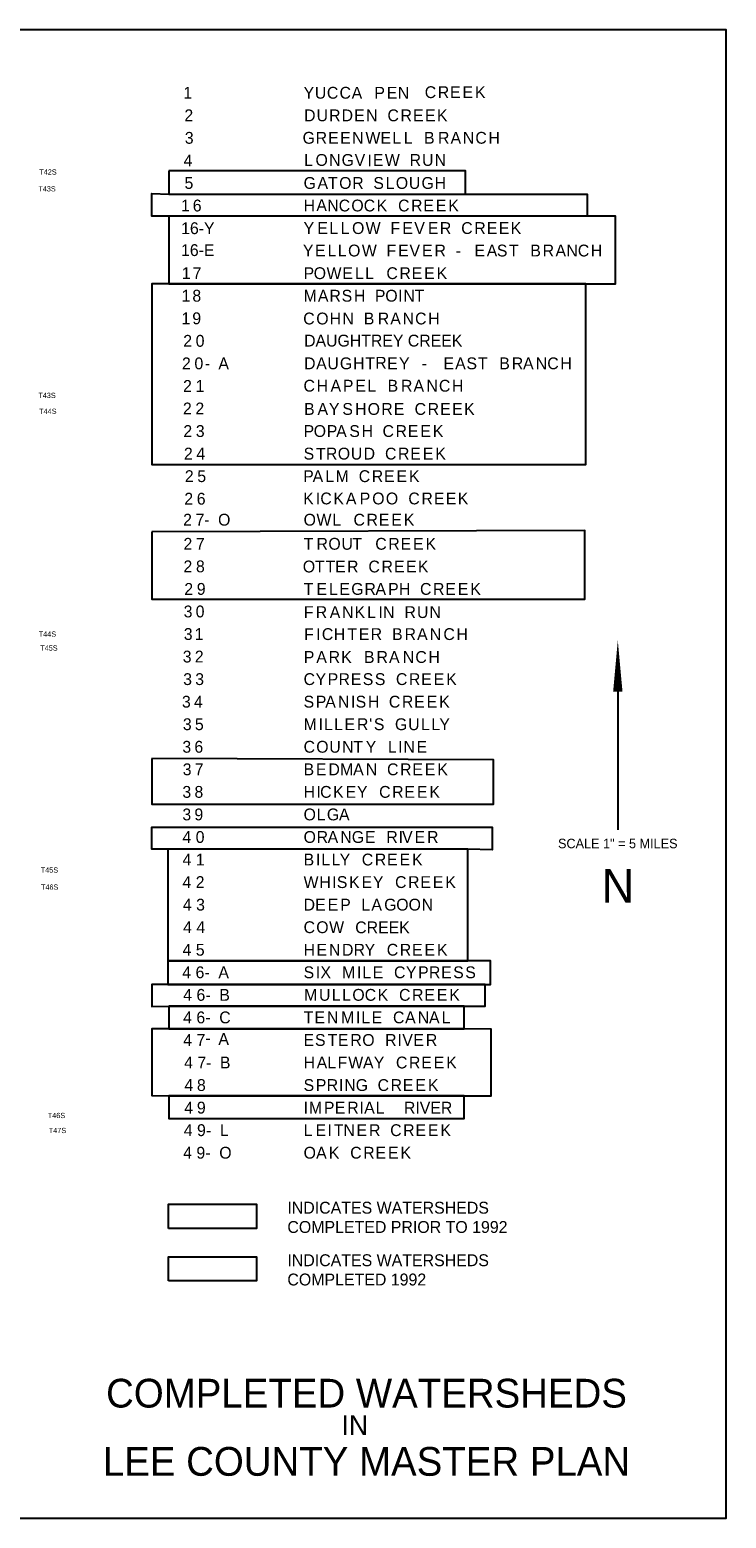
# Model space of a CAD drawing. Extents: x 136693 to 413893, y 707796 to 905796.
# Tile 70 of 70: x 321165 to 413893, y 707796 to 905796. Entities that reach past the tile are written whole.
import ezdxf
from ezdxf.enums import TextEntityAlignment as Align

# ---------------------------------------------------------------- set-up
doc = ezdxf.new("R2010")
doc.units = 0
doc.header["$LTSCALE"] = 2000
doc.layers.get('0').update_dxf_attribs({"linetype": 'CONTINUOUS'})
for name, color, linetype in [('1992WSHEDFILL', 8, 'CONTINUOUS'), ('BORDER5MI', 1, 'CONTINUOUS'), ('NAMES', 7, 'CONTINUOUS'), ('TEXT', 7, 'CONTINUOUS')]:
    doc.layers.add(name, color=color, linetype=linetype)

# ---------------------------------------------------------------- blocks, each defined once
blk = doc.blocks.new('NAMES')
at = {"color": 0}
for s, p in [('D', (-198, -4590)), ('U', (1467, -4590)), ('R', (3132, -4590)), ('D', (4797, -4590)), ('E', (6462, -4590)), ('N', (8053, -4590)), ('C', (10899, -4590)), ('R', (12638, -4590)), ('E', (14303, -4590)), ('E', (15894, -4590)), ('K', (17485, -4590)), ('G', (-396, -7575)), ('R', (1343, -7575)), ('E', (3008, -7575)), ('E', (4599, -7575)), ('N', (6190, -7575)), ('W', (7973, -7575)), ('E', (9964, -7575)), ('L', (11555, -7575)), ('L', (13072, -7575)), ('B', (15770, -7575)), ('R', (17632, -7575)), ('A', (19297, -7575)), ('N', (20937, -7575)), ('C', (22602, -7575)), ('H', (24342, -7575)), ('L', (-198, -10521)), ('O', (1319, -10521)), ('N', (3132, -10521)), ('G', (4797, -10521)), ('V', (6536, -10521)), ('I', (8231, -10600)), ('E', (8964, -10521)), ('W', (10555, -10521)), ('R', (13845, -10521)), ('U', (15510, -10521)), ('N', (17175, -10521)), ('C', (-317, -31613)), ('O', (1423, -31613)), ('H', (3197, -31613)), ('N', (4901, -31613)), ('B', (7747, -31613)), ('R', (9610, -31613)), ('A', (11275, -31613)), ('N', (12915, -31613)), ('C', (14580, -31613)), ('H', (16320, -31613)), ('C', (-277, -40555)), ('H', (1463, -40555)), ('A', (3325, -40555)), ('P', (4965, -40555)), ('E', (6630, -40555)), ('L', (8221, -40555)), ('B', (10919, -40555)), ('R', (12703, -40555)), ('A', (14367, -40555)), ('N', (16087, -40555)), ('C', (17752, -40555)), ('H', (19491, -40555)), ('B', (-198, -43642)), ('A', (1586, -43642)), ('Y', (3107, -43642)), ('S', (4893, -43642)), ('H', (6598, -43642)), ('O', (8263, -43642)), ('R', (10076, -43642)), ('E', (11741, -43642)), ('C', (14513, -43642)), ('R', (16252, -43642)), ('E', (17917, -43642)), ('E', (19508, -43642)), ('K', (21099, -43642)), ('K', (-317, -55551)), ('I', (1349, -55551)), ('C', (1963, -55551)), ('K', (3703, -55551)), ('A', (5368, -55551)), ('P', (7206, -55551)), ('O', (8871, -55551)), ('O', (10684, -55551)), ('C', (13679, -55551)), ('R', (15418, -55551)), ('E', (17083, -55551)), ('E', (18674, -55551)), ('K', (20265, -55551)), ('F', (-237, -70665)), ('R', (1353, -70665)), ('A', (3216, -70665)), ('N', (4856, -70665)), ('K', (6521, -70665)), ('L', (8187, -70665)), ('I', (9703, -70665)), ('N', (10317, -70665)), ('R', (13164, -70665)), ('U', (14829, -70665)), ('N', (16494, -70665)), ('F', (-198, -73593)), ('I', (1393, -73593)), ('C', (2165, -73593)), ('H', (3747, -73593)), ('T', (5570, -73593)), ('E', (7077, -73593)), ('R', (8668, -73593)), ('B', (11514, -73593)), ('R', (13179, -73593)), ('A', (14844, -73593)), ('N', (16524, -73593)), ('C', (18347, -73593)), ('H', (20086, -73593)), ('P', (-237, -76640)), ('A', (1428, -76640)), ('R', (3068, -76640)), ('K', (4733, -76640)), ('B', (7777, -76640)), ('R', (9442, -76640)), ('A', (11107, -76640)), ('N', (12945, -76640)), ('C', (14610, -76640)), ('H', (16349, -76640))]:
    blk.add_text(s, height=1575, dxfattribs=at).set_placement(p)
at = {"layer": 'NAMES', "color": 0}
for s, p in [('C', (2836, -1582)), ('C', (4520, -1582)), ('C', (15866, -1504)), ('R', (17597, -1504)), ('E', (19228, -1504)), ('E', (20893, -1504)), ('K', (22559, -1504)), ('1', (-16274, -1582)), ('Y', (-264, -1582)), ('U', (1231, -1582)), ('A', (6132, -1582)), ('P', (9157, -1582)), ('E', (10802, -1582)), ('N', (12269, -1582)), ('2', (-16132, -4582)), ('3', (-16077, -7582)), ('4', (-16241, -10582)), ('5', (-16118, -13582)), ('G', (-264, -13582)), ('A', (1586, -13582)), ('T', (2981, -13582)), ('O', (4471, -13582)), ('R', (6208, -13582)), ('S', (9020, -13582)), ('L', (10649, -13582)), ('O', (12012, -13582)), ('U', (13748, -13582)), ('G', (15432, -13582)), ('H', (17186, -13582)), ('1', (-16581, -16582)), ('6', (-15019, -16582)), ('H', (-264, -16582)), ('A', (1435, -16542)), ('N', (2887, -16582)), ('C', (4410, -16582)), ('O', (6093, -16582)), ('C', (7737, -16582)), ('K', (9468, -16582)), ('C', (12312, -16582)), ('R', (14042, -16582)), ('E', (15673, -16582)), ('E', (17339, -16582)), ('K', (19004, -16582)), ('Y', (-264, -19582)), ('E', (1562, -19582)), ('L', (3153, -19582)), ('L', (4669, -19582)), ('O', (6186, -19582)), ('W', (7999, -19582)), ('F', (11290, -19582)), ('E', (12881, -19582)), ('V', (14472, -19582)), ('E', (16285, -19582)), ('R', (17876, -19582)), ('C', (20722, -19582)), ('R', (22462, -19582)), ('E', (24127, -19582)), ('E', (25718, -19582)), ('K', (27308, -19582)), ('16-E', (-16578, -22513)), ('Y', (-356, -22571)), ('E', (1258, -22571)), ('L', (2923, -22571)), ('L', (4293, -22571)), ('O', (5655, -22571)), ('W', (7491, -22571)), ('F', (10776, -22571)), ('E', (12319, -22571)), ('V', (13831, -22571)), ('E', (15495, -22571)), ('R', (17161, -22571)), ('E', (22484, -22571)), ('A', (24111, -22571)), ('S', (25464, -22571)), ('T', (27071, -22571)), ('B', (29924, -22571)), ('R', (31565, -22571)), ('A', (33267, -22571)), ('N', (34720, -22571)), ('C', (36242, -22571)), ('H', (37973, -22571)), ('-', (19973, -22571)), ('1', (-16477, -25582)), ('7', (-15032, -25582)), ('P', (-264, -25582)), ('O', (1082, -25582)), ('W', (2799, -25582)), ('E', (4899, -25582)), ('L', (6564, -25582)), ('L', (7934, -25582)), ('C', (10761, -25582)), ('R', (12491, -25582)), ('E', (14123, -25582)), ('E', (15788, -25582)), ('K', (17454, -25582)), ('1', (-16516, -28582)), ('8', (-15071, -28582)), ('M', (-264, -28582)), ('A', (1640, -28582)), ('R', (3172, -28582)), ('S', (4803, -28582)), ('H', (6432, -28582)), ('P', (9228, -28582)), ('O', (10613, -28582)), ('I', (12310, -28582)), ('N', (13019, -28582)), ('T', (14510, -28582)), ('1', (-16523, -31582)), ('9', (-15078, -31582)), ('2', (-16290, -34582)), ('0', (-14631, -34582)), ('DAUGHTREY CREEK', (-198, -34551)), ('2', (-16455, -37582)), ('0', (-14796, -37582)), ('-', (-13412, -37582)), ('A', (-11608, -37582)), ('D', (-198, -37576)), ('A', (1413, -37576)), ('U', (2903, -37576)), ('G', (4564, -37576)), ('H', (6326, -37576)), ('T', (7956, -37576)), ('R', (9278, -37497)), ('E', (10853, -37576)), ('Y', (12440, -37576)), ('-', (15447, -37576)), ('E', (18360, -37576)), ('A', (19912, -37576)), ('S', (21418, -37576)), ('T', (22942, -37576)), ('B', (25789, -37576)), ('R', (27454, -37576)), ('A', (28953, -37576)), ('N', (30637, -37576)), ('C', (32179, -37576)), ('H', (33919, -37576)), ('2', (-16311, -40582)), ('1', (-14652, -40582)), ('2', (-16327, -43582)), ('2', (-14668, -43582)), ('2', (-16272, -46582)), ('3', (-14613, -46582)), ('P', (-264, -46582)), ('O', (1082, -46582)), ('P', (2818, -46582)), ('A', (4071, -46582)), ('S', (5820, -46582)), ('H', (7450, -46582)), ('C', (10246, -46582)), ('R', (11976, -46582)), ('E', (13607, -46582)), ('E', (15273, -46582)), ('K', (16939, -46582)), ('2', (-16198, -49582)), ('4', (-14539, -49582)), ('S', (-264, -49582)), ('T', (1383, -49621)), ('R', (2704, -49582)), ('O', (4288, -49582)), ('U', (6024, -49582)), ('D', (7728, -49582)), ('C', (10574, -49582)), ('R', (12305, -49582)), ('E', (13936, -49582)), ('E', (15602, -49582)), ('K', (17267, -49582)), ('2', (-16075, -52582)), ('5', (-14417, -52582)), ('P', (-317, -52584)), ('A', (937, -52584)), ('L', (2627, -52584)), ('M', (3996, -52584)), ('C', (7077, -52584)), ('R', (8807, -52584)), ('E', (10438, -52584)), ('E', (12104, -52584)), ('K', (13769, -52584)), ('2', (-16143, -55582)), ('6', (-14484, -55582)), ('2', (-16305, -58377)), ('7', (-14646, -58377)), ('O', (-11650, -58377)), ('O', (-264, -58377)), ('W', (1454, -58377)), ('L', (3553, -58377)), ('C', (6380, -58377)), ('R', (8111, -58377)), ('E', (9742, -58377)), ('E', (11408, -58377)), ('K', (13073, -58377)), ('-', (-13493, -58377)), ('2', (-16256, -61582)), ('7', (-14597, -61582)), ('T', (-264, -61582)), ('R', (1452, -61582)), ('O', (3036, -61582)), ('U', (4773, -61582)), ('T', (6228, -61582)), ('C', (9279, -61582)), ('R', (11010, -61582)), ('E', (12641, -61582)), ('E', (14307, -61582)), ('K', (15972, -61582)), ('2', (-16255, -64582)), ('8', (-14596, -64582)), ('O', (-366, -64604)), ('T', (1236, -64604)), ('T', (2656, -64604)), ('E', (3931, -64604)), ('R', (5521, -64604)), ('C', (8368, -64604)), ('R', (10107, -64604)), ('E', (11772, -64604)), ('E', (13363, -64604)), ('K', (14954, -64604)), ('2', (-16143, -67582)), ('9', (-14484, -67582)), ('T', (-264, -67582)), ('E', (1452, -67582)), ('L', (3118, -67582)), ('E', (4488, -67582)), ('G', (6082, -67582)), ('R', (7836, -67582)), ('A', (9302, -67582)), ('P', (10992, -67582)), ('H', (12439, -67582)), ('C', (15235, -67582)), ('R', (16965, -67582)), ('E', (18597, -67582)), ('E', (20262, -67582)), ('K', (21928, -67582)), ('3', (-16234, -70582)), ('0', (-14631, -70582)), ('3', (-16216, -73582)), ('1', (-14771, -73582)), ('3', (-16351, -76582)), ('2', (-14747, -76582)), ('3', (-16296, -79582)), ('3', (-14692, -79582)), ('C', (-264, -79582)), ('Y', (1325, -79582)), ('P', (2939, -79582)), ('R', (4386, -79582)), ('E', (6017, -79582)), ('S', (7612, -79582)), ('S', (9218, -79582)), ('C', (12028, -79582)), ('R', (13759, -79582)), ('E', (15390, -79582)), ('E', (17055, -79582)), ('K', (18721, -79582)), ('3', (-16460, -82582)), ('4', (-14856, -82582)), ('S', (-264, -82582)), ('P', (1366, -82582)), ('A', (2619, -82582)), ('N', (4309, -82582)), ('I', (6048, -82582)), ('S', (6663, -82582)), ('H', (8292, -82582)), ('C', (11088, -82582)), ('R', (12818, -82582)), ('E', (14450, -82582)), ('E', (16115, -82582)), ('K', (17781, -82582)), ('3', (-16337, -85582)), ('5', (-14733, -85582)), ('M', (-264, -85582)), ('I', (1730, -85582)), ('L', (2439, -85582)), ('L', (3808, -85582)), ('E', (5178, -85582)), ('R', (6843, -85582)), ("'", (8475, -85582)), ('S', (9089, -85582)), ('G', (11899, -85582)), ('U', (13653, -85582)), ('L', (15357, -85582)), ('L', (16727, -85582)), ('Y', (17806, -85582)), ('3', (-16405, -88582)), ('6', (-14801, -88582)), ('C', (-264, -88582)), ('O', (1420, -88582)), ('U', (3156, -88582)), ('N', (4859, -88582)), ('T', (6351, -88582)), ('Y', (8006, -88582)), ('L', (10954, -88582)), ('I', (12324, -88582)), ('N', (13033, -88582)), ('E', (14772, -88582)), ('3', (-16359, -91582)), ('7', (-14755, -91582)), ('B', (-264, -91582)), ('E', (1376, -91582)), ('D', (3042, -91582)), ('M', (4584, -91582)), ('A', (6330, -91582)), ('N', (8020, -91582)), ('C', (10846, -91582)), ('R', (12577, -91582)), ('E', (14208, -91582)), ('E', (15874, -91582)), ('K', (17539, -91582)), ('3', (-16398, -94582)), ('8', (-14794, -94582)), ('H', (-264, -94582)), ('I', (1446, -94582)), ('C', (1937, -94582)), ('K', (3667, -94582)), ('E', (5330, -94582)), ('Y', (6842, -94582)), ('C', (9791, -94582)), ('R', (11521, -94582)), ('E', (13153, -94582)), ('E', (14818, -94582)), ('K', (16484, -94582)), ('3', (-16405, -97582)), ('9', (-14801, -97582)), ('O', (-264, -97582)), ('L', (1473, -97582)), ('G', (2835, -97582)), ('A', (4447, -97582)), ('0', (-14631, -100582)), ('O', (-264, -100582)), ('G', (6150, -100582)), ('4', (-16398, -100582)), ('R', (1473, -100582)), ('A', (2938, -100582)), ('N', (4628, -100582)), ('E', (7904, -100582)), ('R', (10751, -100582)), ('I', (12383, -100582)), ('V', (12843, -100582)), ('E', (14507, -100582)), ('R', (16173, -100582)), ('4', (-16380, -103582)), ('1', (-14612, -103582)), ('B', (-264, -103582)), ('I', (1376, -103582)), ('L', (2085, -103582)), ('L', (3455, -103582)), ('Y', (4534, -103582)), ('C', (7482, -103582)), ('R', (9213, -103582)), ('E', (10844, -103582)), ('E', (12510, -103582)), ('K', (14175, -103582)), ('4', (-16396, -106582)), ('2', (-14628, -106582)), ('W', (-264, -106582)), ('H', (1836, -106582)), ('I', (3545, -106582)), ('S', (4159, -106582)), ('K', (5789, -106582)), ('E', (7451, -106582)), ('Y', (8963, -106582)), ('C', (11912, -106582)), ('R', (13642, -106582)), ('E', (15274, -106582)), ('E', (16939, -106582)), ('K', (18605, -106582)), ('4', (-16341, -109582)), ('3', (-14573, -109582)), ('D', (-264, -109582)), ('E', (1279, -109582)), ('E', (2944, -109582)), ('P', (4610, -109582)), ('L', (7422, -109582)), ('A', (8761, -109582)), ('G', (10463, -109582)), ('O', (12071, -109582)), ('O', (13715, -109582)), ('N', (15451, -109582)), ('4', (-16307, -112582)), ('4', (-14539, -112582)), ('C', (-264, -112582)), ('O', (1420, -112582)), ('W', (3137, -112582)), ('CREEK', (6608, -112606)), ('4', (-16382, -115582)), ('5', (-14614, -115582)), ('H', (-264, -115582)), ('E', (1446, -115582)), ('N', (3111, -115582)), ('D', (4851, -115582)), ('R', (6393, -115582)), ('Y', (7859, -115582)), ('C', (10808, -115582)), ('R', (12538, -115582)), ('E', (14169, -115582)), ('E', (15835, -115582)), ('K', (17501, -115582)), ('4', (-16418, -118582)), ('6', (-14650, -118582)), ('-', (-13452, -118582)), ('A', (-11608, -118582)), ('S', (-264, -118582)), ('I', (1366, -118582)), ('X', (1980, -118582)), ('M', (4854, -118582)), ('I', (6848, -118582)), ('L', (7556, -118582)), ('E', (8926, -118582)), ('C', (11773, -118582)), ('Y', (13362, -118582)), ('P', (14975, -118582)), ('R', (16422, -118582)), ('E', (18054, -118582)), ('S', (19648, -118582)), ('S', (21254, -118582)), ('4', (-16294, -121582)), ('6', (-14526, -121582)), ('B', (-11484, -121582)), ('M', (-205, -121582)), ('U', (1789, -121582)), ('L', (3493, -121582)), ('L', (4862, -121582)), ('O', (6225, -121582)), ('C', (7869, -121582)), ('K', (9599, -121582)), ('C', (12443, -121582)), ('R', (14174, -121582)), ('E', (15805, -121582)), ('E', (17471, -121582)), ('K', (19136, -121582)), ('-', (-13327, -121582)), ('4', (-16305, -124582)), ('6', (-14537, -124582)), ('-', (-13339, -124582)), ('C', (-11495, -124582)), ('T', (-264, -124582)), ('E', (1175, -124582)), ('N', (2841, -124582)), ('M', (4718, -124582)), ('I', (6711, -124582)), ('L', (7420, -124582)), ('E', (8790, -124582)), ('C', (11637, -124582)), ('A', (13249, -124582)), ('N', (14939, -124582)), ('A', (16430, -124582)), ('L', (18120, -124582)), ('4', (-16286, -127582)), ('7', (-14518, -127582)), ('-', (-13339, -127312)), ('A', (-11608, -127444)), ('E', (-264, -127582)), ('S', (1252, -127582)), ('T', (2938, -127582)), ('E', (4298, -127582)), ('R', (5964, -127582)), ('O', (7548, -127582)), ('R', (10588, -127582)), ('I', (12220, -127582)), ('V', (12878, -127582)), ('E', (14345, -127582)), ('R', (16010, -127582)), ('4', (-16169, -130582)), ('7', (-14401, -130582)), ('-', (-13248, -130582)), ('B', (-11405, -130582)), ('H', (-264, -130582)), ('A', (1474, -130582)), ('L', (2887, -130582)), ('F', (4257, -130582)), ('W', (5677, -130582)), ('A', (7639, -130582)), ('Y', (9081, -130582)), ('C', (12030, -130582)), ('R', (13760, -130582)), ('E', (15392, -130582)), ('E', (17057, -130582)), ('K', (18723, -130582)), ('4', (-16139, -133582)), ('8', (-14465, -133582)), ('S', (-264, -133582)), ('P', (1366, -133582)), ('R', (2813, -133582)), ('I', (4444, -133582)), ('N', (5153, -133582)), ('G', (6675, -133582)), ('C', (9587, -133582)), ('R', (11317, -133582)), ('E', (12948, -133582)), ('E', (14614, -133582)), ('K', (16280, -133582)), ('4', (-16146, -136582)), ('9', (-14472, -136582)), ('I', (-264, -136582)), ('M', (445, -136582)), ('P', (2439, -136582)), ('E', (3886, -136582)), ('R', (5551, -136582)), ('I', (7182, -136582)), ('A', (7801, -136582)), ('L', (9333, -136582)), ('RIVER', (13096, -136593)), ('4', (-16220, -139582)), ('9', (-14452, -139582)), ('L', (-11410, -139582)), ('L', (-264, -139582)), ('E', (1324, -139582)), ('I', (2920, -139582)), ('T', (3762, -139582)), ('N', (5043, -139582)), ('E', (6782, -139582)), ('R', (8448, -139582)), ('C', (11261, -139582)), ('R', (12991, -139582)), ('E', (14622, -139582)), ('E', (16288, -139582)), ('K', (17953, -139582)), ('-', (-13254, -139582)), ('4', (-16301, -142582)), ('9', (-14534, -142582)), ('-', (-13335, -142582)), ('O', (-11492, -142582)), ('O', (-264, -142582)), ('A', (1406, -142582)), ('K', (3096, -142582)), ('C', (5940, -142582)), ('R', (7671, -142582)), ('E', (9302, -142582)), ('E', (10968, -142582)), ('K', (12633, -142582))]:
    blk.add_text(s, height=1575, dxfattribs=at).set_placement(p)
blk.add_text('16-Y', height=1575, dxfattribs=at).set_placement((-12119, -19600), align=Align.RIGHT)

msp = doc.modelspace()

# ---------------------------------------------------------------- linework, layer by layer
at = {"layer": '1992WSHEDFILL', "color": 0}
for points in [[(379165, 883945), (395354, 883945), (395354, 881019), (337435, 881019), (337435, 883996), (339691, 883945)], [(339691, 871994), (337435, 871994), (337435, 847980), (395206, 847980), (395206, 871994)], [(337435, 839017), (337435, 830046), (395049, 830046), (395049, 839165)], [(337426, 808857), (337426, 802775), (382884, 802775), (382884, 808701)], [(339540, 796785), (337426, 796785), (337426, 799738), (382727, 799738), (382727, 796701), (379468, 796785)], [(339540, 778788), (337426, 778788), (337426, 775878), (339691, 775914), (379014, 775914), (381814, 775914), (381814, 778788)], [(339691, 772914), (337426, 772914), (337426, 764027), (339691, 763966), (379014, 763966), (382580, 763966), (382580, 772841), (379014, 772914)], [(339638, 739367), (339638, 742567), (351373, 742567), (351373, 739367)]]:
    msp.add_lwpolyline(points, close=True, dxfattribs=at)
at = {"layer": 'BORDER5MI', "color": 0}
msp.add_lwpolyline([(136693, 707796), (413893, 707796), (413893, 905796), (136693, 905796)], close=True, dxfattribs=at)
at = {"layer": 'TEXT', "color": 0}
msp.add_line((399455, 820481), (399455, 799388), dxfattribs=at)
for points in [[(339691, 887020), (339691, 883945), (379165, 883945), (379165, 887020)], [(339691, 881019), (339691, 871994), (399129, 871994), (399129, 881019)], [(339540, 796785), (339540, 781960), (379468, 781960), (379468, 796785)], [(339540, 781960), (339540, 778788), (382493, 778788), (382493, 781964)], [(339691, 775914), (339691, 772914), (379014, 772914), (379014, 775914)], [(339691, 763966), (339691, 760966), (379014, 760966), (379014, 763966)], [(339638, 746354), (339638, 749554), (351373, 749554), (351373, 746354)]]:
    msp.add_lwpolyline(points, close=True, dxfattribs=at)
msp.add_lwpolyline([(399455, 824561, 0, 1250, 0), (399455, 817729, 1250, 1250, 0)], format="xyseb", dxfattribs=at)

# ---------------------------------------------------------------- block references
at = {"layer": 'NAMES', "color": 0}
msp.add_blockref('NAMES', (357889, 898210), dxfattribs=at)

# ---------------------------------------------------------------- texts
at = {"layer": '1992WSHEDFILL', "color": 0}
for s, p in [('INDICATES WATERSHEDS', (355463, 741323)), ('COMPLETED 1992', (355463, 738758))]:
    msp.add_text(s, height=1584, dxfattribs=at).set_placement(p)
at = {"layer": 'BORDER5MI', "color": 0}
msp.add_text('SCALE 1" = 5 MILES', height=1260, dxfattribs=at).set_placement((399450, 796922), align=Align.CENTER)
at = {"layer": 'TEXT', "color": 0}
for s, height, p in [('T42S', 700, (322438, 886524)), ('T43S', 700, (322313, 884291)), ('T43S', 700, (322310, 856809)), ('T44S', 700, (322422, 854695)), ('T44S', 700, (322363, 825057)), ('T45S', 700, (322566, 823208)), ('T45S', 700, (322633, 793671)), ('T46S', 700, (322659, 791400)), ('T46S', 700, (323568, 761021)), ('T47S', 700, (323702, 759026)), ('INDICATES WATERSHEDS', 1584, (355463, 748310)), ('COMPLETED PRIOR TO 1992', 1584, (355463, 745745))]:
    msp.add_text(s, height=height, dxfattribs=at).set_placement(p)
for s, height, p in [('N', 4500, (399477, 789672)), ('COMPLETED WATERSHEDS', 3825, (366000, 722519)), ('IN', 2640, (364439, 718856)), ('LEE COUNTY MASTER PLAN', 3825, (366000, 713444))]:
    msp.add_text(s, height=height, dxfattribs=at).set_placement(p, align=Align.CENTER)

doc.saveas('drawing.dxf')
